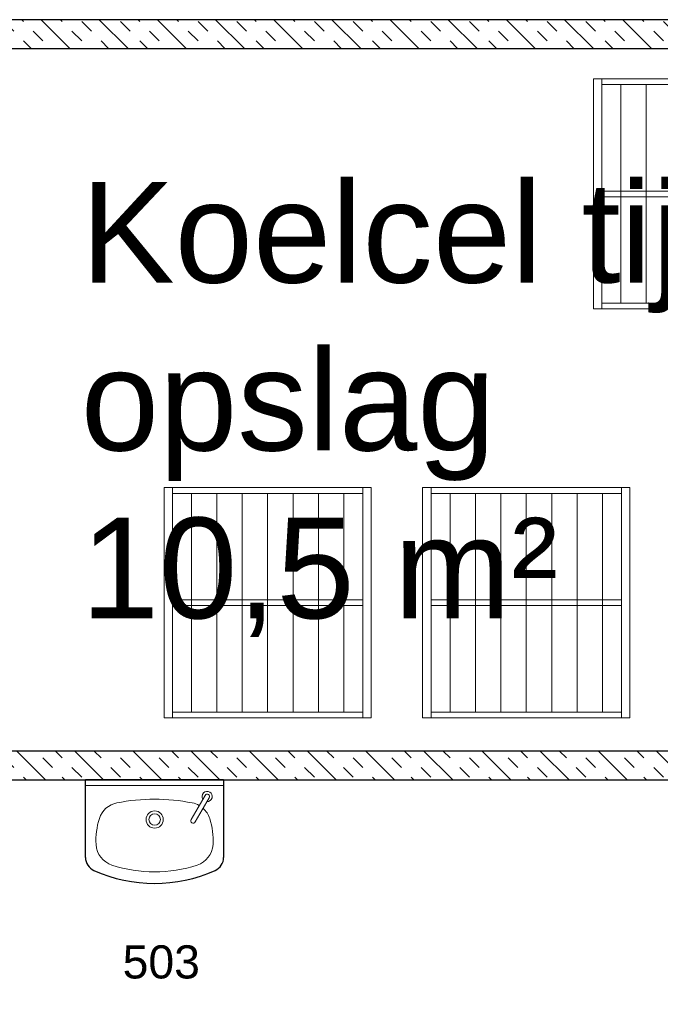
# Model space of a CAD drawing. Header units: millimetres. Extents: x 251300 to 581040, y -9130 to 111283.
# Tile 51 of 57: x 276128 to 278353, y 58076 to 61499. Entities that reach past the tile are written whole.
import ezdxf
from ezdxf.enums import TextEntityAlignment as Align

# ---------------------------------------------------------------- set-up
doc = ezdxf.new("R2010")
doc.units = ezdxf.units.MM
doc.set_wipeout_variables(frame=1)
for name, color, linetype, lineweight in [('APPARAAT1', 2, 'Continuous', 25), ('APPARAAT2', 1, 'Continuous', 20), ('APPARAAT5', 7, 'Continuous', 5), ('POSITIENUMMER', 141, 'Continuous', 20), ('TEKST PS', 10, 'Continuous', 9)]:
    doc.layers.add(name, color=color, linetype=linetype, lineweight=lineweight)
doc.styles.add('PS', font='arial.ttf')
doc.styles.get("Standard").update_dxf_attribs({"font": 'arial.ttf'})
doc.dimstyles.get("Standard").update_dxf_attribs({"dimtxt": 0.18, "dimasz": 0.18, "dimexe": 0.18, "dimexo": 0.0625, "dimgap": 0.09, "dimtad": 0, "dimtih": 1, "dimtoh": 1, "dimdec": 4, "dimzin": 0, "dimdsep": 46, "dimtxsty": 'Standard', "dimcen": 0.09, "dimadec": 0, "dimazin": 0, "dimtfac": 1, "dimtdec": 4, "dimtofl": 0, "dimtmove": 0, "dimatfit": 3, "dimfxl": 1, "dimtolj": 1, "dimtzin": 0, "dimarcsym": 0})

# ---------------------------------------------------------------- blocks, each defined once
blk = doc.blocks.new('*D22')
at = {"layer": 'APPARAAT5', "color": 0, "lineweight": -2, "ltscale": 3, "transparency": 16777216}
for p, q in [((-90.0000004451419, 5.899351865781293), (-90.0000004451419, 2.920166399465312)), ((-10.00000041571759, 5.899358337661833), (-10.00000041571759, 2.920166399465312)), ((-89.99100044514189, 2.929166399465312), (-50.02666891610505, 2.929166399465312)), ((-10.00900041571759, 2.929166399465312), (-49.97333194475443, 2.929166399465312))]:
    blk.add_line(p, q, dxfattribs=at)
at = {"layer": 'APPARAAT5', "color": 0, "ltscale": 3, "transparency": 16777216}
for points in [[(-89.99100044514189, 2.930666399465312), (-89.99100044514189, 2.927666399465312), (-90.0000004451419, 2.929166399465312)], [(-10.00900041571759, 2.930666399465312), (-10.00900041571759, 2.927666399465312), (-10.00000041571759, 2.929166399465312)]]:
    blk.add_solid(points, dxfattribs=at)
at = {"layer": 'Defpoints', "color": 0, "ltscale": 3, "transparency": 16777216}
for p in [(-90.0000004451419, 5.902476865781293), (-10.00000041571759, 5.902483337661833), (-90.0000004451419, 2.929166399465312)]:
    blk.add_point(p, dxfattribs=at)
at = {"layer": 'APPARAAT5', "color": 0, "ltscale": 3, "transparency": 16777216, "insert": (-50.00000043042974, 2.929166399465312), "char_height": 0.009, "attachment_point": 5}
blk.add_mtext('\\A1;80.0000', dxfattribs=at)
blk = doc.blocks.new('*U47')
at = {"layer": 'APPARAAT5'}
h = blk.add_hatch(dxfattribs=at)
h.set_pattern_fill('INSUL', color=256, scale=15, angle=45)
h.set_pattern_definition([(45, (1146.705040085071, 0), (-101.027881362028, 101.027881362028), []), (45, (1113.029079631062, 33.67596045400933), (-101.027881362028, 101.027881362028), [47.625, -47.625]), (45, (1079.353119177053, 67.35192090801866), (-101.027881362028, 101.027881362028), [47.625, -47.625])])
h.paths.add_polyline_path([(4400, 0), (0, 0), (0, 100), (4400, 100)])
at = {"layer": 'APPARAAT1'}
blk.add_lwpolyline([(4400, 0), (0, 0), (0, 100), (4400, 100)], close=True, dxfattribs=at)
blk = doc.blocks.new('rolcontainer')
at = {"layer": 'APPARAAT2'}
for p, q in [((-176.5773890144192, 169.0540778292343), (-176.5773890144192, -590.9459221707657)), ((-88.28869450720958, 169.0540778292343), (-88.28869450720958, -590.9459221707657)), ((0, 169.0540778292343), (0, -590.9459221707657)), ((88.28869450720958, 169.0540778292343), (88.28869450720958, -590.9459221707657)), ((176.5773890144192, 169.0540778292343), (176.5773890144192, -590.9459221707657)), ((264.8660835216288, 169.0540778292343), (264.8660835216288, -590.9459221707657)), ((353.1547780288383, 169.0540778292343), (353.1547780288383, -590.9459221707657))]:
    blk.add_line(p, q, dxfattribs=at)
for points in [[(-271.7113054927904, -610.9459221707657), (448.2886945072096, -610.9459221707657), (448.2886945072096, 189.0540778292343), (-271.7113054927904, 189.0540778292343)], [(-271.7113054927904, -610.9459221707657), (-242.3855042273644, -610.9459221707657), (-242.3855042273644, 189.0540778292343), (-271.7113054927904, 189.0540778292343)]]:
    blk.add_lwpolyline(points, close=True, dxfattribs=at)
for points in [[(448.2886945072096, -610.9459221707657), (418.9628932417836, -610.9459221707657), (418.9628932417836, 189.0540778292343), (448.2886945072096, 189.0540778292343), (448.2886945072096, -220.9459221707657)], [(418.9628932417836, 169.0540778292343), (-242.3855042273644, 169.0540778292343)], [(-271.7113054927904, -200.9459221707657), (-271.7113054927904, -220.9459221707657)], [(418.9628932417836, -200.9459221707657), (-242.3855042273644, -200.9459221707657)], [(448.2886945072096, -220.9459221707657), (448.2886945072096, -200.9459221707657)], [(-242.3855042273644, -220.9459221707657), (418.9628932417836, -220.9459221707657)], [(-242.3855042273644, -590.9459221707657), (418.9628932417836, -590.9459221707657)]]:
    blk.add_lwpolyline(points, dxfattribs=at)
blk = doc.blocks.new('handenwasbak')
at = {"layer": 'APPARAAT1'}
for p, q in [((-240.000000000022, -269.6600824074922), (-240.000000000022, 0)), ((239.9999999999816, 0), (239.9999999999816, -269.6600824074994))]:
    blk.add_line(p, q, dxfattribs=at)
blk.add_lwpolyline([(239.9999999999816, 0), (-240.000000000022, 0), (-240.000000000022, 0), (239.9999999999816, 0)], close=True, dxfattribs=at)
for centre, radius, start, end in [((-190.0000000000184, -269.6600824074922), 50, 180, 246.0264466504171), ((189.9999999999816, -269.6600824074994), 50, 293.9735533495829, 7.016709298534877e-15), ((-1.110410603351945e-11, 157.6175758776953), 517.617575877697, 246.0264466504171, 293.9735533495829)]:
    blk.add_arc(centre, radius, start, end, dxfattribs=at)
at = {"layer": 'APPARAAT2'}
for p, q in [((126.9024199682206, -138.3510944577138), (175.6128066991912, -53.98222978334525)), ((189.9501756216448, -62.25991359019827), (141.2397888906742, -146.6287782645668))]:
    blk.add_line(p, q, dxfattribs=at)
blk.add_lwpolyline([(239.9999999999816, -20), (-240.000000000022, -20), (-240.000000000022, -20), (239.9999999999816, -20)], close=True, dxfattribs=at)
for radius in [30, 20]:
    blk.add_circle((0.3892901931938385, -138.1047326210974), radius, dxfattribs=at)
for centre, radius, start, end in [((-2.56560212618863e-11, -752.3798146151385), 684.8241079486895, 78.99544664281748, 101.0045533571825), ((182.781491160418, -58.12107168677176), 17.691105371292, 267.8981242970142, 212.1018757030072), ((182.781491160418, -58.12107168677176), 8.27768380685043, 330.0000000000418, 150.0000000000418), ((-115.4530629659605, -158.6772023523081), 80, 101.0045533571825, 162.2860671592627), ((115.4530629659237, -158.6772023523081), 80, 60.17734499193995, 78.99544664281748), ((115.4530629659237, -158.6772023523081), 80, 17.71393284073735, 48.23799715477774), ((46.96910918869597, -210.5562525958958), 250.5062985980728, 162.2860671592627, 183.3147467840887), ((-46.96910918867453, -210.5562525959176), 250.5062985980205, 356.6852532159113, 17.71393284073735), ((134.0711044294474, -142.4899363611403), 8.277683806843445, 150.0000000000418, 330.0000000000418), ((-123.2519268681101, -220.4150935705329), 80, 183.3147467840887, 251.9422126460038), ((123.2519268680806, -220.4150935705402), 80, 288.0577873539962, 356.6852532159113), ((-1.110410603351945e-11, 157.6175758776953), 477.617575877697, 251.9422126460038, 288.0577873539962)]:
    blk.add_arc(centre, radius, start, end, dxfattribs=at)
blk = doc.blocks.new('POSITIENUMMER')
at = {"layer": 'POSITIENUMMER', "style": 'PS', "flags": 1}
for tag, p in [('MERK-TYPE', (-1.223591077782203, -6.806544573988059)), ('AFMETINGEN', (-1.223591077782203, -10.86303384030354)), ('OMSCHRIJVING', (-1.223591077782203, -14.79268355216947)), ('OPMERKINGEN', (-1.223591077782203, -18.97602202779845))]:
    blk.add_attdef(tag, p, '', height=2.8, dxfattribs=at)
blk.add_wipeout([(-5.032262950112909, 0.0007787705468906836), (-5.029001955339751, 0.10618616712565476), (-5.020457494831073, 0.20195036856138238), (-4.998425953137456, 0.3415247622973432), (-4.965630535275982, 0.47847367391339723), (-4.926067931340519, 0.6028461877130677), (-4.86174754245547, 0.7614289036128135), (-4.78115128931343, 0.9202483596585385), (-4.688174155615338, 1.072111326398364), (-4.60008236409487, 1.1960807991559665), (-4.539495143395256, 1.2731482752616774), (-4.478816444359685, 1.3449767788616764), (-4.425097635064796, 1.4047550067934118), (-4.347878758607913, 1.4853094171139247), (-4.2575753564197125, 1.5726415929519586), (-4.1812497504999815, 1.6415089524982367), (-4.0700982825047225, 1.7348597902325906), (-3.9112874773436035, 1.8561621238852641), (-3.7746965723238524, 1.950929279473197), (-3.6225159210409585, 2.047678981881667), (-3.4928559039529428, 2.123686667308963), (-3.306528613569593, 2.223833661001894), (-3.176570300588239, 2.2880089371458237), (-3.016439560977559, 2.3613122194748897), (-2.860133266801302, 2.427234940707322), (-2.717676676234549, 2.482850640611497), (-2.5334903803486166, 2.548910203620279), (-2.35887238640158, 2.6058666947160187), (-2.1668058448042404, 2.6625692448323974), (-2.0030048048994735, 2.7062916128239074), (-1.7279170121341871, 2.7706943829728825), (-1.5254038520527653, 2.811260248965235), (-1.3697134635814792, 2.8386797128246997), (-1.126969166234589, 2.8751360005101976), (-0.9349818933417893, 2.898702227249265), (-0.7259509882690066, 2.9192149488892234), (-0.5150929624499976, 2.9345826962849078), (-0.2784374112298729, 2.9455640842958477), (-0.09449865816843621, 2.9495679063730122), (0.16991961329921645, 2.9484133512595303), (0.34800724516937, 2.9430383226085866), (0.5801107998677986, 2.9304412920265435), (0.783692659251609, 2.914122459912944), (0.9954794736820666, 2.8918263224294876), (1.1474894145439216, 2.8724106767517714), (1.3194321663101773, 2.8469299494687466), (1.4692629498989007, 2.821604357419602), (1.677558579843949, 2.7814097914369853), (1.8801107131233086, 2.736538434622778), (2.0139500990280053, 2.703621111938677), (2.157937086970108, 2.665176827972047), (2.372695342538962, 2.601700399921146), (2.542999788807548, 2.5458181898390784), (2.6547385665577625, 2.5063173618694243), (2.782806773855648, 2.4581182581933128), (2.9083520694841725, 2.4076620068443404), (3.054617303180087, 2.344599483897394), (3.208738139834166, 2.2727631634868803), (3.3239185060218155, 2.2151536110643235), (3.460775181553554, 2.1419263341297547), (3.609460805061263, 2.0558756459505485), (3.7347029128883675, 1.9775151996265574), (3.848267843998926, 1.901225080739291), (4.004341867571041, 1.7870428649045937), (4.114096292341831, 1.6992191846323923), (4.20870269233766, 1.6176474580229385), (4.3342685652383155, 1.499393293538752), (4.43424608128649, 1.3953293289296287), (4.5299434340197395, 1.2853673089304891), (4.621960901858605, 1.167387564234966), (4.693985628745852, 1.0640635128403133), (4.769480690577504, 0.9416647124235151), (4.828023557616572, 0.8328644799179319), (4.891049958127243, 0.6951077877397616), (4.928832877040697, 0.5963915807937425), (4.967178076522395, 0.4746478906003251), (4.991253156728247, 0.3780308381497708), (5.017517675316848, 0.22929829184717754), (5.02791255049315, 0.12921523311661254), (5.031212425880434, 0.07273644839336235), (5.0322629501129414, 0.04071784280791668), (5.0312733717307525, -0.07127661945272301), (5.023561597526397, -0.17811648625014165), (5.024301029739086, -0.17079940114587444), (5.006612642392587, -0.3002368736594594), (4.964974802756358, -0.48250753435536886), (4.9197482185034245, -0.6216360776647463), (4.875419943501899, -0.7318700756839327), (4.793814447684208, -0.8982060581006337), (4.742608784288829, -0.9872039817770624), (4.686341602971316, -1.075582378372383), (4.618965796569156, -1.1714573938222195), (4.523806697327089, -1.292776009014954), (4.443224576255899, -1.3854835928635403), (4.374766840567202, -1.4584221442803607), (4.276968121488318, -1.5549092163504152), (4.196359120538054, -1.6286327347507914), (4.046271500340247, -1.7542926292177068), (3.9473192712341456, -1.8301201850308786), (3.833867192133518, -1.911199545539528), (3.6515042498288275, -2.030207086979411), (3.5177236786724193, -2.1098115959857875), (3.367381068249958, -2.1924849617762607), (3.2287439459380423, -2.2630101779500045), (3.116707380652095, -2.3163544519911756), (2.9299052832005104, -2.398669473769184), (2.808001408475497, -2.448256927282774), (2.670847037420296, -2.5004333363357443), (2.504771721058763, -2.5588107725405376), (2.2634066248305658, -2.6349493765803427), (2.120221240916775, -2.6755611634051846), (1.9005233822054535, -2.7316927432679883), (1.7054837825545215, -2.775571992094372), (1.5503542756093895, -2.8066597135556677), (1.4069613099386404, -2.832496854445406), (1.2779571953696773, -2.853426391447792), (1.1079957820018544, -2.8777364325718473), (0.8445790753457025, -2.9082763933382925), (0.6752384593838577, -2.923437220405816), (0.4639258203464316, -2.937545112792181), (0.2893207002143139, -2.9452229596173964), (0.09529083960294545, -2.9495679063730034), (-0.11829977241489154, -2.9492756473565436), (-0.3299281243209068, -2.9437382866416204), (-0.5632941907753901, -2.931539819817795), (-0.8340714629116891, -2.909270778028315), (-1.0891819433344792, -2.880140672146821), (-1.3017372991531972, -2.8496555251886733), (-1.581160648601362, -2.8006556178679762), (-1.8295825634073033, -2.748174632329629), (-2.0525081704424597, -2.6935172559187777), (-2.130088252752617, -2.6727356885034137), (-2.147978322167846, -2.6678104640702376), (-2.405920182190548, -2.5910454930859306), (-2.6134685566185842, -2.5210097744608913), (-2.7925814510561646, -2.454122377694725), (-2.944742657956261, -2.3922154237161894), (-3.0841069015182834, -2.3310820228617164), (-3.252179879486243, -2.251211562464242), (-3.37149404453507, -2.190058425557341), (-3.4990901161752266, -2.120160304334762), (-3.6406437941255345, -2.0366037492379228), (-3.7599331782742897, -1.960705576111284), (-3.889165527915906, -1.872071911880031), (-3.968985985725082, -1.8135862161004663), (-4.08171645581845, -1.7254572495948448), (-4.146213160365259, -1.6717748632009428), (-4.323490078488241, -1.5095802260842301), (-4.477069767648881, -1.3469772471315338), (-4.552325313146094, -1.2573097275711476), (-4.638058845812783, -1.1445747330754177), (-4.731587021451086, -1.0044377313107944), (-4.7939636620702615, -0.8970526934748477), (-4.857807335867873, -0.7700261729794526), (-4.90928816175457, -0.6481845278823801), (-4.943993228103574, -0.550115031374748), (-4.974894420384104, -0.44417753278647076), (-5.010072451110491, -0.27673704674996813), (-5.021457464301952, -0.1932212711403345), (-5.03094384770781, -0.06754753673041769)]).dxf.layer = 'POSITIENUMMER'
at = {"layer": 'POSITIENUMMER'}
blk.add_attdef('POS', text='', height=2.304000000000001, dxfattribs=at).set_placement((0.0002396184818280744, -1.729913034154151e-06), align=Align.MIDDLE)
blk = doc.blocks.new('*U21')
at = {"layer": 'APPARAAT5', "ltscale": 3}
dim = blk.add_linear_dim(base=(-90.0000004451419, 2.929166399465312), p1=(-10.00000041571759, 5.902483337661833), p2=(-90.0000004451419, 5.902476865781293), angle=180, dimstyle='Standard', override={"dimscale": 0.05}, dxfattribs=at)
dim.commit()
dim.dimension.update_dxf_attribs({"geometry": '*D22', "text_midpoint": (-50.00000043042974, 2.929166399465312)})

msp = doc.modelspace()

# ---------------------------------------------------------------- block references
at = {"xscale": 50, "yscale": 50, "zscale": 50}
msp.add_blockref('POSITIENUMMER', (276619.5510411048, 58223.83190123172), dxfattribs=at).add_auto_attribs({'POS': '503'})
at = {"layer": 'APPARAAT1', "xscale": -10, "yscale": 10, "zscale": 10, "rotation": 270}
msp.add_blockref('*U21', (280029.5515444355, 60657.74302616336), dxfattribs=at)
at = {"layer": 'APPARAAT2'}
for name, p in [('rolcontainer', (278392.4493828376, 61104.16915855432)), ('rolcontainer', (276900.8475791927, 59683.2860993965)), ('rolcontainer', (277799.1484717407, 59683.2860993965)), ('handenwasbak', (276596.1725209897, 58856.69613105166))]:
    msp.add_blockref(name, p, dxfattribs=at)
at = {"layer": 'APPARAAT5', "xscale": -1}
for p in [(280129.5515444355, 61398.78907340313), (280129.5515444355, 58856.69613105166)]:
    msp.add_blockref('*U47', p, dxfattribs=at)

# ---------------------------------------------------------------- texts
at = {"layer": 'TEKST PS', "insert": (276339.9877531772, 60934.81999157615), "char_height": 350, "width": 3859.548351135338, "attachment_point": 1, "style": 'PS'}
msp.add_mtext('Koelcel tijdelijke opslag\\P10,5 m²', dxfattribs=at)

doc.saveas('drawing.dxf')
